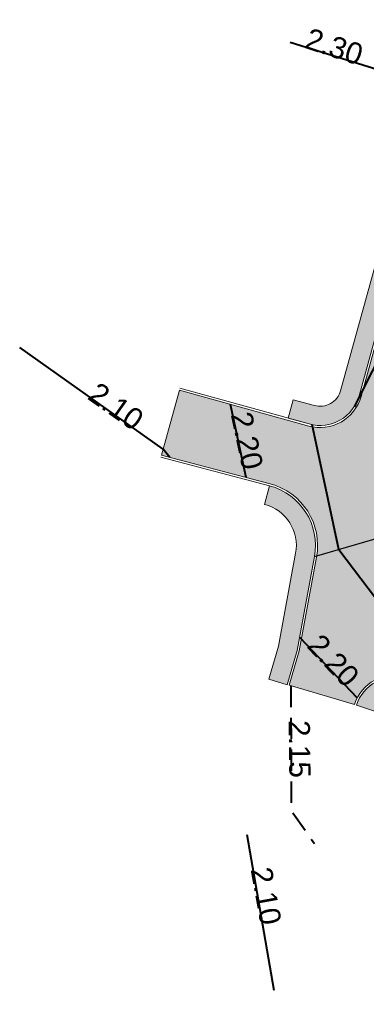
# Model space of a CAD drawing. Header units: metres. Extents: x 538891 to 1080079, y 6588829 to 13178720.
# Tile 2 of 256: x 538910 to 538926, y 6589524 to 6589570. Entities that reach past the tile are written whole.
import ezdxf

# ---------------------------------------------------------------- set-up
doc = ezdxf.new("R2010")
doc.units = ezdxf.units.M
doc.header["$LTSCALE"] = 0.4
doc.linetypes.add('#9_DASHED', pattern=[47.625, 31.75, -15.875])
doc.linetypes.add('#9_DASHEDX2', pattern=[3.75, 2.5, -1.25])
doc.layers.add('KOLDE PST', color=7, linetype='Continuous')
doc.styles.add('Swis721 Lt BT', font='swissl.ttf')

# ---------------------------------------------------------------- blocks, each defined once
blk = doc.blocks.new('#9_019061_PP_TL (2D)')
at = {"linetype": 'Continuous', "lineweight": 0, "true_color": 0xadadad}
h = blk.add_hatch(color=253, dxfattribs=at)
edge = h.paths.add_edge_path()
edge.add_arc((539039.415, 6589463.244), 48.4, 76.1419, 84.509, ccw=False)
edge.add_line((539051.008, 6589510.235), (539051.727, 6589513.148))
edge.add_arc((539052.469, 6589516.158), 3.1, 170.1614, 256.1419, ccw=False)
edge.add_line((539049.415, 6589516.688), (539049.62, 6589517.873))
edge.add_line((539049.62, 6589517.873), (539044.792, 6589518.71))
edge.add_line((539044.792, 6589518.71), (539032.885, 6589520.775))
edge.add_arc((539026.075, 6589481.511), 39.85, 80.1614, 90.163)
edge.add_line((539025.962, 6589521.361), (539019.274, 6589521.342))
edge.add_arc((539019.217, 6589541.492), 20.15, 255.2149, 270.1631, ccw=False)
edge.add_line((539014.074, 6589522.009), (538990.079, 6589528.342))
edge.add_arc((538997.773, 6589557.494), 30.15, 245.4624, 255.2149, ccw=False)
edge.add_line((538985.252, 6589530.067), (538975.917, 6589534.329))
edge.add_arc((538959.367, 6589498.078), 39.85, 65.4624, 75.2149)
edge.add_line((538969.537, 6589536.608), (538931.021, 6589546.774))
edge.add_arc((538931.824, 6589549.82), 3.15, 164.5662, 255.2149, ccw=False)
edge.add_line((538928.788, 6589550.658), (538938.628, 6589586.3))
edge.add_line((538938.628, 6589586.3), (538942.831, 6589588.869))
edge.add_arc((538938.736, 6589595.567), 7.85, 301.4416, 321.2489)
edge.add_arc((538947.314, 6589588.681), 3.15, 78.0181, 141.249, ccw=False)
edge.add_line((538947.968, 6589591.763), (538954.403, 6589590.397))
edge.add_arc((538954.579, 6589591.228), 0.85, 258.0182, 347.7638)
edge.add_line((538955.41, 6589591.048), (538956.357, 6589595.449))
edge.add_arc((538955.526, 6589595.628), 0.85, 347.8581, 438.0181)
edge.add_line((538955.702, 6589596.459), (538944.39, 6589598.86))
edge.add_arc((538944.805, 6589600.816), 2, 166.373, 258.0181, ccw=False)
edge.add_line((538942.862, 6589601.288), (538942.897, 6589601.434))
edge.add_line((538942.897, 6589601.434), (538939.981, 6589602.317))
edge.add_line((538939.981, 6589602.317), (538936.596, 6589591.647))
edge.add_arc((538934.689, 6589592.252), 2, 257.0112, 342.3976, ccw=False)
edge.add_line((538934.24, 6589590.303), (538929.973, 6589591.287))
edge.add_line((538929.973, 6589591.287), (538929.257, 6589588.18))
edge.add_line((538929.257, 6589588.18), (538933.27, 6589587.173))
edge.add_arc((538932.783, 6589585.233), 2, -15.4338, 75.9142, ccw=False)
edge.add_line((538934.711, 6589584.701), (538931.544, 6589573.229))
edge.add_arc((538929.616, 6589573.761), 2, 256.6726, 344.5662, ccw=False)
edge.add_line((538929.155, 6589571.815), (538927.88, 6589572.117))
edge.add_line((538927.88, 6589572.117), (538926.681, 6589567.055))
edge.add_arc((538925.926, 6589564.151), 3, -15.4338, 75.422, ccw=False)
edge.add_line((538928.818, 6589563.353), (538925.785, 6589552.369))
edge.add_arc((538923.857, 6589552.901), 2, 254.5511, 344.5662, ccw=False)
edge.add_line((538923.324, 6589550.973), (538917.242, 6589552.654))
edge.add_line((538917.242, 6589552.654), (538916.4, 6589549.609))
edge.add_line((538916.4, 6589549.609), (538921.508, 6589548.26))
edge.add_arc((538920.742, 6589545.359), 3, -10.4247, 75.2103, ccw=False)
edge.add_line((538923.693, 6589544.817), (538922.88, 6589540.4))
edge.add_line((538922.88, 6589540.4), (538922.407, 6589538.786))
edge.add_line((538922.407, 6589538.786), (538925.473, 6589537.887))
edge.add_arc((538927.373, 6589537.264), 2, 74.5662, 161.8389, ccw=False)
edge.add_line((538927.905, 6589539.192), (538945.043, 6589534.461))
edge.add_line((538945.043, 6589534.461), (538951.502, 6589532.836))
edge.add_line((538951.502, 6589532.836), (539026.095, 6589513.148))
edge.add_line((539026.095, 6589513.148), (539044.047, 6589511.422))
at = {"color": 82, "linetype": 'Continuous', "lineweight": 40, "true_color": 0x33cc00}
for p, q in [((538922.449, 6589569.021), (538926.822, 6589567.65)), ((538916.477, 6589549.885), (538909.735, 6589554.661)), ((538920.416, 6589531.776), (538921.683, 6589524.459))]:
    blk.add_line(p, q, dxfattribs=at)
at = {"color": 4, "linetype": 'Continuous', "lineweight": 40, "true_color": 0x00ffff}
blk.add_line((538933.89, 6589568.575), (538925.455, 6589551.873), dxfattribs=at)
at = {"color": 5, "linetype": 'Continuous', "lineweight": 40, "true_color": 0x0000ff}
for p, q in [((538920.389, 6589548.555), (538919.649, 6589551.989)), ((538924.744, 6589545.173), (538923.48, 6589551.039)), ((538916.802, 6589549.502), (538916.477, 6589549.885)), ((538924.744, 6589545.173), (538929.705, 6589538.591)), ((538922.898, 6589541.048), (538925.607, 6589538.202))]:
    blk.add_line(p, q, dxfattribs=at)
at = {"color": 5, "linetype": '#9_DASHED', "lineweight": 25, "true_color": 0x0000ff}
blk.add_line((538923.594, 6589544.835), (538930.634, 6589546.903), dxfattribs=at)
at = {"color": 251, "linetype": 'Continuous', "lineweight": 9, "true_color": 0x5b5b5b, "flags": 128}
blk.add_lwpolyline([(538927.88, 6589572.117), (538926.681, 6589567.055, -0.418595), (538928.818, 6589563.353), (538925.785, 6589552.369, -0.414291), (538923.324, 6589550.973), (538917.242, 6589552.654), (538916.4, 6589549.609), (538921.508, 6589548.26, -0.392072), (538923.693, 6589544.817), (538922.88, 6589540.4), (538922.407, 6589538.786), (538925.473, 6589537.887, -0.400339), (538927.905, 6589539.192), (538945.043, 6589534.461), (538951.502, 6589532.836), (539026.095, 6589513.148)], format="xyb", dxfattribs=at)
at = {"color": 144, "linetype": 'Continuous', "lineweight": 9, "true_color": 0x007299, "flags": 128}
for points in [[(538917.242, 6589552.654), (538923.324, 6589550.973, 0.414291), (538925.785, 6589552.369), (538928.818, 6589563.353, 0.418595), (538926.681, 6589567.055)], [(538917.269, 6589552.751), (538923.351, 6589551.07, 0.414291), (538925.689, 6589552.395), (538928.721, 6589563.38, 0.418595), (538926.656, 6589566.958)], [(538922.311, 6589538.814), (538922.783, 6589540.423), (538923.594, 6589544.835, 0.392072), (538921.482, 6589548.163), (538916.375, 6589549.512)], [(538922.407, 6589538.786), (538922.88, 6589540.4), (538923.693, 6589544.817, 0.392072), (538921.508, 6589548.26), (538916.4, 6589549.609)], [(538945.043, 6589534.461), (538927.905, 6589539.192, 0.400339), (538925.473, 6589537.887)], [(538945.016, 6589534.364), (538927.879, 6589539.096, 0.400339), (538925.568, 6589537.856)]]:
    blk.add_lwpolyline(points, format="xyb", dxfattribs=at)
at = {"color": 82, "linetype": '#9_DASHEDX2', "lineweight": 40, "true_color": 0x33cc00, "flags": 128}
blk.add_lwpolyline([(538922.485, 6589538.763), (538922.507, 6589532.888), (538923.59, 6589531.356)], dxfattribs=at)
at = {"color": 82, "true_color": 0x33cc00, "char_height": 1, "attachment_point": 8, "line_spacing_factor": 0.25, "style": 'Swis721 Lt BT'}
for s, insert, rotation in [('2.30', (538924.368, 6589568.326), 341.8829), ('2.10', (538913.972, 6589551.483), 324.7876), ('2.15', (538922.382, 6589535.785), 270.8191), ('2.10', (538920.817, 6589528.793), 280.2841)]:
    blk.add_mtext(s, dxfattribs=dict(at, insert=insert, rotation=rotation))
at = {"color": 5, "true_color": 0x0000ff, "char_height": 1, "attachment_point": 8, "line_spacing_factor": 0.25, "style": 'Swis721 Lt BT'}
for insert, rotation in [((538919.926, 6589550.182), 282.0094), ((538924.117, 6589539.604), 313.235)]:
    blk.add_mtext('2.20', dxfattribs=dict(at, insert=insert, rotation=rotation))
blk = doc.blocks.new('KOLDE PST TL')
at = {"color": 7}
blk.add_blockref('#9_019061_PP_TL (2D)', (0, 0), dxfattribs=at)
blk = doc.blocks.new('#13_KOLDE TAIM (2D)')
at = {"linetype": 'Continuous', "lineweight": 0, "true_color": 0xc4f877}
h = blk.add_hatch(color=71, dxfattribs=at)
edge = h.paths.add_edge_path()
edge.add_arc((538925.926, 6589564.151), 2, -15.4338, 75.422, ccw=False)
edge.add_line((538927.854, 6589563.619), (538924.821, 6589552.635))
edge.add_arc((538923.857, 6589552.901), 1, 254.5511, 344.5662, ccw=False)
edge.add_line((538923.591, 6589551.937), (538922.6, 6589552.211))
edge.add_line((538922.6, 6589552.211), (538922.36, 6589551.343))
edge.add_line((538922.36, 6589551.343), (538923.351, 6589551.07))
edge.add_arc((538923.857, 6589552.901), 1.9, 254.5511, 344.5662)
edge.add_line((538925.689, 6589552.395), (538928.721, 6589563.38))
edge.add_arc((538925.926, 6589564.151), 2.9, 344.5662, 435.422)
edge.add_line((538926.656, 6589566.958), (538926.429, 6589566.087))
h = blk.add_hatch(color=71, dxfattribs=at)
edge = h.paths.add_edge_path()
edge.add_line((538922.311, 6589538.814), (538922.783, 6589540.423))
edge.add_line((538922.783, 6589540.423), (538923.594, 6589544.835))
edge.add_arc((538920.742, 6589545.359), 2.9, 349.5753, 435.2103)
edge.add_line((538921.482, 6589548.163), (538921.253, 6589547.293))
edge.add_arc((538920.742, 6589545.359), 2, -10.4247, 75.2103, ccw=False)
edge.add_line((538922.709, 6589544.998), (538921.906, 6589540.632))
edge.add_line((538921.906, 6589540.632), (538921.447, 6589539.068))
edge.add_line((538921.447, 6589539.068), (538922.311, 6589538.814))
h = blk.add_hatch(color=71, dxfattribs=at)
edge = h.paths.add_edge_path()
edge.add_line((538944.905, 6589534.395), (538927.879, 6589539.096))
edge.add_arc((538927.373, 6589537.264), 1.9, 74.5662, 161.8389)
edge.add_line((538925.568, 6589537.856), (538926.423, 6589537.576))
edge.add_arc((538927.373, 6589537.264), 1, 74.5662, 161.8389, ccw=False)
edge.add_line((538927.639, 6589538.228), (538944.653, 6589533.531))
edge.add_line((538944.653, 6589533.531), (538944.905, 6589534.395))
at = {"color": 71, "linetype": 'Continuous', "lineweight": 5, "true_color": 0xc4f877, "flags": 128}
for points in [[(538926.429, 6589566.087, -0.418595), (538927.854, 6589563.619), (538924.821, 6589552.635, -0.414291), (538923.591, 6589551.937), (538922.6, 6589552.211), (538922.36, 6589551.343), (538923.351, 6589551.07, 0.414291), (538925.689, 6589552.395), (538928.721, 6589563.38, 0.418595), (538926.656, 6589566.958)], [(538922.311, 6589538.814), (538922.783, 6589540.423), (538923.594, 6589544.835, 0.392072), (538921.482, 6589548.163), (538921.253, 6589547.293, -0.392072), (538922.709, 6589544.998), (538921.906, 6589540.632), (538921.447, 6589539.068)], [(538944.905, 6589534.395), (538927.879, 6589539.096, 0.400339), (538925.568, 6589537.856), (538926.423, 6589537.576, -0.400339), (538927.639, 6589538.228), (538944.653, 6589533.531)]]:
    blk.add_lwpolyline(points, format="xyb", close=True, dxfattribs=at)
blk = doc.blocks.new('Kolde pst Taim')
at = {"color": 13, "true_color": 0xff4646}
blk.add_blockref('#13_KOLDE TAIM (2D)', (0, 0), dxfattribs=at)

msp = doc.modelspace()

# ---------------------------------------------------------------- block references
at = {"layer": 'KOLDE PST', "color": 7}
for name in ['KOLDE PST TL', 'Kolde pst Taim']:
    msp.add_blockref(name, (0, 0), dxfattribs=at)

doc.saveas('drawing.dxf')
